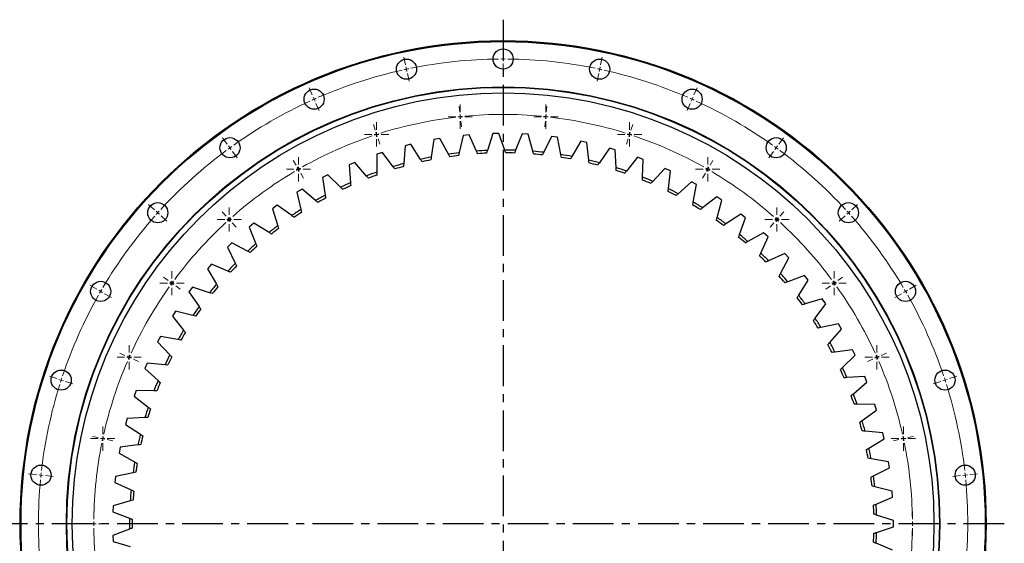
# Model space of a CAD drawing. Header units: millimetres. Extents: x -45 to 5396, y 5211 to 9232.
# Tile 2 of 8: x 642 to 1718, y 6104 to 6676. Entities that reach past the tile are written whole.
import ezdxf

# ---------------------------------------------------------------- set-up
doc = ezdxf.new("R2010")
doc.units = ezdxf.units.MM
doc.header["$LTSCALE"] = 20
doc.linetypes.add('CENTER', pattern=[10.16, 6.35, -1.27, 1.27, -1.27])

# ---------------------------------------------------------------- blocks, each defined once
blk = doc.blocks.new('SW_CENTERMARKSYMBOL_34')
at = {"color": 0, "linetype": 'Continuous', "lineweight": 18}
for p, q in [((0, 5), (0, 13.25)), ((-5, 0), (-13.25, 0)), ((0, 0), (-2.5, 0)), ((0, 0), (0, 2.5)), ((0, 0), (0, -2.5)), ((0, 0), (2.5, 0)), ((5, 0), (13.25, 0)), ((0, -5), (0, -13.25))]:
    blk.add_line(p, q, dxfattribs=at)
blk = doc.blocks.new('SW_CENTERMARKSYMBOL_35')
at = {"color": 0, "linetype": 'Continuous', "lineweight": 18}
for p, q in [((0, 5), (0, 13.25)), ((-5, 0), (-13.25, 0)), ((0, 0), (-2.5, 0)), ((0, 0), (0, 2.5)), ((0, 0), (0, -2.5)), ((0, 0), (2.5, 0)), ((5, 0), (13.25, 0)), ((0, -5), (0, -13.25))]:
    blk.add_line(p, q, dxfattribs=at)
blk = doc.blocks.new('SW_CENTERMARKSYMBOL_36')
at = {"color": 0, "linetype": 'Continuous', "lineweight": 18}
for p, q in [((0, 5), (0, 13.25)), ((-5, 0), (-13.25, 0)), ((0, 0), (-2.5, 0)), ((0, 0), (0, 2.5)), ((0, 0), (0, -2.5)), ((0, 0), (2.5, 0)), ((5, 0), (13.25, 0)), ((0, -5), (0, -13.25))]:
    blk.add_line(p, q, dxfattribs=at)
blk = doc.blocks.new('SW_CENTERMARKSYMBOL_37')
at = {"color": 0, "linetype": 'Continuous', "lineweight": 18}
for p, q in [((0, 5), (0, 13.25)), ((-5, 0), (-13.25, 0)), ((0, 0), (-2.5, 0)), ((0, 0), (0, 2.5)), ((0, 0), (0, -2.5)), ((0, 0), (2.5, 0)), ((5, 0), (13.25, 0)), ((0, -5), (0, -13.25))]:
    blk.add_line(p, q, dxfattribs=at)
blk = doc.blocks.new('SW_CENTERMARKSYMBOL_38')
at = {"color": 0, "linetype": 'Continuous', "lineweight": 18}
for p, q in [((0, 5), (0, 13.25)), ((-5, 0), (-13.25, 0)), ((0, 0), (-2.5, 0)), ((0, 0), (0, 2.5)), ((0, 0), (0, -2.5)), ((0, 0), (2.5, 0)), ((5, 0), (13.25, 0)), ((0, -5), (0, -13.25))]:
    blk.add_line(p, q, dxfattribs=at)
blk = doc.blocks.new('SW_CENTERMARKSYMBOL_39')
at = {"color": 0, "linetype": 'Continuous', "lineweight": 18}
for p, q in [((0, 5), (0, 13.25)), ((-5, 0), (-13.25, 0)), ((0, 0), (-2.5, 0)), ((0, 0), (0, 2.5)), ((0, 0), (0, -2.5)), ((0, 0), (2.5, 0)), ((5, 0), (13.25, 0)), ((0, -5), (0, -13.25))]:
    blk.add_line(p, q, dxfattribs=at)
blk = doc.blocks.new('SW_CENTERMARKSYMBOL_40')
at = {"color": 0, "linetype": 'Continuous', "lineweight": 18}
for p, q in [((0, 5), (0, 13.25)), ((-5, 0), (-13.25, 0)), ((0, 0), (-2.5, 0)), ((0, 0), (0, 2.5)), ((0, 0), (0, -2.5)), ((0, 0), (2.5, 0)), ((5, 0), (13.25, 0)), ((0, -5), (0, -13.25))]:
    blk.add_line(p, q, dxfattribs=at)
blk = doc.blocks.new('SW_CENTERMARKSYMBOL_41')
at = {"color": 0, "linetype": 'Continuous', "lineweight": 18}
for p, q in [((0, 5), (0, 13.25)), ((-5, 0), (-13.25, 0)), ((0, 0), (-2.5, 0)), ((0, 0), (0, 2.5)), ((0, 0), (0, -2.5)), ((0, 0), (2.5, 0)), ((5, 0), (13.25, 0)), ((0, -5), (0, -13.25))]:
    blk.add_line(p, q, dxfattribs=at)
blk = doc.blocks.new('SW_CENTERMARKSYMBOL_42')
at = {"color": 0, "linetype": 'Continuous', "lineweight": 18}
for p, q in [((0, 5), (0, 13.25)), ((-5, 0), (-13.25, 0)), ((0, 0), (-2.5, 0)), ((0, 0), (0, 2.5)), ((0, 0), (0, -2.5)), ((0, 0), (2.5, 0)), ((5, 0), (13.25, 0)), ((0, -5), (0, -13.25))]:
    blk.add_line(p, q, dxfattribs=at)
blk = doc.blocks.new('SW_CENTERMARKSYMBOL_55')
at = {"color": 0, "linetype": 'Continuous', "lineweight": 18}
for p, q in [((0, 5), (0, 13.25)), ((-5, 0), (-13.25, 0)), ((0, 0), (-2.5, 0)), ((0, 0), (0, 2.5)), ((0, 0), (0, -2.5)), ((0, 0), (2.5, 0)), ((5, 0), (13.25, 0)), ((0, -5), (0, -13.25))]:
    blk.add_line(p, q, dxfattribs=at)
blk = doc.blocks.new('SW_CENTERMARKSYMBOL_56')
at = {"color": 0, "linetype": 'Continuous', "lineweight": 18}
for p, q in [((0, 5), (0, 13.25)), ((-5, 0), (-13.25, 0)), ((0, 0), (-2.5, 0)), ((0, 0), (0, 2.5)), ((0, 0), (0, -2.5)), ((0, 0), (2.5, 0)), ((5, 0), (13.25, 0)), ((0, -5), (0, -13.25))]:
    blk.add_line(p, q, dxfattribs=at)
blk = doc.blocks.new('SW_CENTERMARKSYMBOL_57')
at = {"color": 0, "linetype": 'Continuous', "lineweight": 18}
for p, q in [((0, 5), (0, 13.25)), ((-5, 0), (-13.25, 0)), ((0, 0), (-2.5, 0)), ((0, 0), (0, 2.5)), ((0, 0), (0, -2.5)), ((0, 0), (2.5, 0)), ((5, 0), (13.25, 0)), ((0, -5), (0, -13.25))]:
    blk.add_line(p, q, dxfattribs=at)
blk = doc.blocks.new('SW_CENTERMARKSYMBOL_58')
at = {"color": 0, "linetype": 'Continuous', "lineweight": 18}
for p, q in [((0, 5), (0, 13.25)), ((-5, 0), (-13.25, 0)), ((0, 0), (-2.5, 0)), ((0, 0), (0, 2.5)), ((0, 0), (0, -2.5)), ((0, 0), (2.5, 0)), ((5, 0), (13.25, 0)), ((0, -5), (0, -13.25))]:
    blk.add_line(p, q, dxfattribs=at)
blk = doc.blocks.new('SW_CENTERMARKSYMBOL_59')
at = {"color": 0, "linetype": 'Continuous', "lineweight": 18}
for p, q in [((0, 5), (0, 13.25)), ((-5, 0), (-13.25, 0)), ((0, 0), (-2.5, 0)), ((0, 0), (0, 2.5)), ((0, 0), (0, -2.5)), ((0, 0), (2.5, 0)), ((5, 0), (13.25, 0)), ((0, -5), (0, -13.25))]:
    blk.add_line(p, q, dxfattribs=at)
blk = doc.blocks.new('SW_CENTERMARKSYMBOL_60')
at = {"color": 0, "linetype": 'Continuous', "lineweight": 18}
for p, q in [((0, 5), (0, 13.25)), ((-5, 0), (-13.25, 0)), ((0, 0), (-2.5, 0)), ((0, 0), (0, 2.5)), ((0, 0), (0, -2.5)), ((0, 0), (2.5, 0)), ((5, 0), (13.25, 0)), ((0, -5), (0, -13.25))]:
    blk.add_line(p, q, dxfattribs=at)
blk = doc.blocks.new('SW_CENTERMARKSYMBOL_61')
at = {"color": 0, "linetype": 'Continuous', "lineweight": 18}
for p, q in [((0, 5), (0, 13.25)), ((-5, 0), (-13.25, 0)), ((0, 0), (-2.5, 0)), ((0, 0), (0, 2.5)), ((0, 0), (0, -2.5)), ((0, 0), (2.5, 0)), ((5, 0), (13.25, 0)), ((0, -5), (0, -13.25))]:
    blk.add_line(p, q, dxfattribs=at)

msp = doc.modelspace()

# ---------------------------------------------------------------- linework, layer by layer
at = {"linetype": 'CENTER', "ltscale": 0.35}
for p, q in [((1170.2, 6676.2), (1170.2, 5575.4)), ((1717.6, 6125.8), (622.8, 6125.8))]:
    msp.add_line(p, q, dxfattribs=at)
at = {"color": 0, "linetype": 'Continuous', "lineweight": 18}
for p, q in [((1170.2, 6638.3), (1170.2, 6646.8)), ((1063.6, 6627.1), (1061.8, 6635.4)), ((1170.2, 6633.3), (1170.2, 6635.8)), ((1276.7, 6627.1), (1278.5, 6635.4)), ((1064.7, 6622.2), (1064.1, 6624.6)), ((1170.2, 6633.3), (1170.2, 6630.8)), ((1170.2, 6628.3), (1170.2, 6619.8)), ((1275.7, 6622.2), (1276.2, 6624.6)), ((1064.7, 6622.2), (1065.2, 6619.8)), ((1065.7, 6617.3), (1067.5, 6609)), ((1274.6, 6617.3), (1272.9, 6609)), ((1275.7, 6622.2), (1275.2, 6619.8)), ((961.7, 6594), (958.3, 6601.7)), ((1378.6, 6594), (1382.1, 6601.7)), ((963.8, 6589.4), (962.7, 6591.7)), ((963.8, 6589.4), (964.8, 6587.1)), ((965.8, 6584.8), (969.2, 6577.1)), ((1122.9, 6575.3), (1122.3, 6581.5)), ((1217.4, 6575.3), (1218.1, 6581.5)), ((1374.6, 6584.8), (1371.1, 6577.1)), ((1376.6, 6589.4), (1375.6, 6587.1)), ((1376.6, 6589.4), (1377.6, 6591.7)), ((1123.4, 6570.3), (1123.2, 6572.8)), ((1216.9, 6570.3), (1217.2, 6572.8)), ((1030.5, 6555.7), (1028.6, 6561.6)), ((1123.4, 6570.3), (1123.7, 6567.9)), ((1124, 6565.4), (1124.6, 6559.2)), ((1216.4, 6565.4), (1215.7, 6559.2)), ((1216.9, 6570.3), (1216.6, 6567.9)), ((1309.8, 6555.7), (1311.8, 6561.6)), ((1032, 6550.9), (1031.3, 6553.3)), ((1032, 6550.9), (1032.8, 6548.5)), ((1308.3, 6550.9), (1307.5, 6548.5)), ((1308.3, 6550.9), (1309.1, 6553.3)), ((868.9, 6540.4), (863.9, 6547.3)), ((871.9, 6536.4), (870.4, 6538.4)), ((1033.6, 6546.2), (1035.5, 6540.2)), ((1306.8, 6546.2), (1304.8, 6540.2)), ((1468.5, 6536.4), (1469.9, 6538.4)), ((1471.4, 6540.4), (1476.4, 6547.3)), ((871.9, 6536.4), (873.3, 6534.3)), ((874.8, 6532.3), (879.8, 6525.4)), ((1465.5, 6532.3), (1460.5, 6525.4)), ((1468.5, 6536.4), (1467, 6534.3)), ((944.2, 6517.2), (941, 6522.6)), ((1396.2, 6517.2), (1399.3, 6522.6)), ((946.7, 6512.9), (945.4, 6515.1)), ((946.7, 6512.9), (947.9, 6510.7)), ((949.2, 6508.6), (952.3, 6503.2)), ((1391.2, 6508.6), (1388, 6503.2)), ((1393.7, 6512.9), (1392.4, 6510.7)), ((1393.7, 6512.9), (1394.9, 6515.1)), ((789.3, 6468.7), (783, 6474.4)), ((1551, 6468.7), (1557.3, 6474.4)), ((793, 6465.4), (791.2, 6467)), ((793, 6465.4), (794.9, 6463.7)), ((867.7, 6461.7), (863.5, 6466.3)), ((1472.6, 6461.7), (1476.8, 6466.3)), ((1547.3, 6465.4), (1545.5, 6463.7)), ((1547.3, 6465.4), (1549.2, 6467)), ((796.7, 6462), (803.1, 6456.3)), ((871.1, 6458), (869.4, 6459.8)), ((871.1, 6458), (872.7, 6456.1)), ((874.4, 6454.3), (878.6, 6449.6)), ((1465.9, 6454.3), (1461.7, 6449.6)), ((1469.3, 6458), (1467.6, 6456.1)), ((1469.3, 6458), (1470.9, 6459.8)), ((1543.6, 6462), (1537.3, 6456.3)), ((804.5, 6391.5), (799.4, 6395.1)), ((808.5, 6388.5), (806.5, 6390)), ((808.5, 6388.5), (810.6, 6387.1)), ((1531.8, 6388.5), (1529.8, 6387.1)), ((1531.8, 6388.5), (1533.8, 6390)), ((1535.8, 6391.5), (1540.9, 6395.1)), ((726.3, 6382), (719, 6386.3)), ((730.7, 6379.5), (728.5, 6380.8)), ((730.7, 6379.5), (732.8, 6378.3)), ((735, 6377), (742.4, 6372.8)), ((812.6, 6385.6), (817.6, 6381.9)), ((1527.8, 6385.6), (1522.7, 6381.9)), ((1605.3, 6377), (1598, 6372.8)), ((1609.7, 6379.5), (1607.5, 6378.3)), ((1609.7, 6379.5), (1611.8, 6380.8)), ((1614, 6382), (1621.4, 6386.3)), ((757.2, 6309.6), (751.5, 6312.2)), ((761.8, 6307.6), (759.5, 6308.6)), ((761.8, 6307.6), (764.1, 6306.6)), ((766.4, 6305.6), (772.1, 6303)), ((1574, 6305.6), (1568.2, 6303)), ((1578.5, 6307.6), (1576.2, 6306.6)), ((1578.5, 6307.6), (1580.8, 6308.6)), ((1583.1, 6309.6), (1588.8, 6312.2)), ((682.8, 6284.2), (674.7, 6286.8)), ((687.5, 6282.6), (685.1, 6283.4)), ((687.5, 6282.6), (689.9, 6281.8)), ((692.3, 6281.1), (700.3, 6278.4)), ((1648.1, 6281.1), (1640, 6278.4)), ((1652.8, 6282.6), (1650.5, 6281.8)), ((1652.8, 6282.6), (1655.2, 6283.4)), ((1657.6, 6284.2), (1665.7, 6286.8)), ((728, 6219.8), (721.9, 6221.1)), ((732.9, 6218.7), (730.5, 6219.2)), ((732.9, 6218.7), (735.4, 6218.2)), ((737.8, 6217.7), (743.9, 6216.4)), ((1602.5, 6217.7), (1596.4, 6216.4)), ((1607.4, 6218.7), (1605, 6218.2)), ((1607.4, 6218.7), (1609.8, 6219.2)), ((1612.3, 6219.8), (1618.4, 6221.1)), ((660.5, 6179.4), (652, 6180.2)), ((665.5, 6178.8), (663, 6179.1)), ((665.5, 6178.8), (667.9, 6178.6)), ((670.4, 6178.3), (678.9, 6177.4)), ((1669.9, 6178.3), (1661.5, 6177.4)), ((1674.9, 6178.8), (1672.4, 6178.6)), ((1674.9, 6178.8), (1677.4, 6179.1)), ((1679.9, 6179.4), (1688.3, 6180.2)), ((718.2, 6125.8), (711.9, 6125.8)), ((723.2, 6125.8), (720.7, 6125.8)), ((723.2, 6125.8), (725.7, 6125.8)), ((728.2, 6125.8), (734.4, 6125.8)), ((1612.2, 6125.8), (1605.9, 6125.8)), ((1617.2, 6125.8), (1614.7, 6125.8)), ((1617.2, 6125.8), (1619.7, 6125.8)), ((1622.2, 6125.8), (1628.4, 6125.8))]:
    msp.add_line(p, q, dxfattribs=at)
at = {"color": 7, "linetype": 'Continuous', "lineweight": 25}
for p, q in [((1126.6, 6549.9), (1122.2, 6531)), ((1133.2, 6550.5), (1126.6, 6549.9)), ((1141, 6532.7), (1133.2, 6550.5)), ((1158.8, 6552), (1153, 6533.4)), ((1165.4, 6552.1), (1158.8, 6552)), ((1171.9, 6533.8), (1165.4, 6552.1)), ((1191.1, 6551.6), (1183.9, 6533.6)), ((1197.6, 6551.3), (1191.1, 6551.6)), ((1202.8, 6532.5), (1197.6, 6551.3)), ((1063.1, 6538.5), (1061.7, 6519.1)), ((1069.5, 6540.1), (1063.1, 6538.5)), ((1080, 6523.7), (1069.5, 6540.1)), ((1094.7, 6545.4), (1091.7, 6526.2)), ((1101.1, 6546.5), (1094.7, 6545.4)), ((1110.4, 6529.4), (1101.1, 6546.5)), ((1223.2, 6548.8), (1214.7, 6531.4)), ((1229.7, 6548), (1223.2, 6548.8)), ((1233.4, 6528.9), (1229.7, 6548)), ((1255.1, 6543.6), (1245.2, 6526.8)), ((1261.5, 6542.2), (1255.1, 6543.6)), ((1263.7, 6522.9), (1261.5, 6542.2)), ((1038.5, 6531.3), (1032.2, 6529.2)), ((1032.2, 6529.2), (1032.2, 6509.8)), ((1050.2, 6515.7), (1038.5, 6531.3)), ((1286.4, 6536), (1275.3, 6520)), ((1292.7, 6534.1), (1286.4, 6536)), ((1293.5, 6514.7), (1292.7, 6534.1)), ((1008.2, 6520.2), (1002.1, 6517.6)), ((1002.1, 6517.6), (1003.6, 6498.2)), ((1021, 6505.5), (1008.2, 6520.2)), ((1317.1, 6526), (1304.8, 6510.9)), ((1323.3, 6523.7), (1317.1, 6526)), ((1322.6, 6504.3), (1323.3, 6523.7)), ((978.8, 6506.8), (973, 6503.8)), ((992.7, 6493.2), (978.8, 6506.8)), ((1347, 6513.8), (1333.6, 6499.6)), ((1352.9, 6511), (1347, 6513.8)), ((1350.7, 6491.7), (1352.9, 6511)), ((973, 6503.8), (975.9, 6484.6)), ((1375.8, 6499.3), (1361.4, 6486.2)), ((1381.5, 6496.1), (1375.8, 6499.3)), ((1377.9, 6477), (1381.5, 6496.1)), ((950.6, 6491.2), (944.9, 6487.8)), ((944.9, 6487.8), (949.3, 6468.8)), ((965.4, 6478.7), (950.6, 6491.2)), ((1403.5, 6482.7), (1388.1, 6470.7)), ((1408.9, 6479), (1403.5, 6482.7)), ((1403.9, 6460.2), (1408.9, 6479)), ((923.6, 6473.6), (918.2, 6469.7)), ((918.2, 6469.7), (924, 6451.2)), ((939.3, 6462.2), (923.6, 6473.6)), ((1429.8, 6464), (1413.6, 6453.2)), ((1435, 6459.9), (1429.8, 6464)), ((898, 6453.9), (892.9, 6449.7)), ((914.6, 6443.8), (898, 6453.9)), ((1428.5, 6441.6), (1435, 6459.9)), ((892.9, 6449.7), (900.1, 6431.6)), ((1454.6, 6443.4), (1437.6, 6433.9)), ((1459.5, 6439), (1454.6, 6443.4)), ((873.9, 6432.4), (869.2, 6427.8)), ((891.2, 6423.6), (873.9, 6432.4)), ((1451.6, 6421.2), (1459.5, 6439)), ((869.2, 6427.8), (877.7, 6410.3)), ((1477.8, 6421), (1460.2, 6412.8)), ((1482.3, 6416.2), (1477.8, 6421)), ((851.6, 6409.1), (847.2, 6404.2)), ((869.5, 6401.6), (851.6, 6409.1)), ((1473.2, 6399), (1482.3, 6416.2)), ((847.2, 6404.2), (857.1, 6387.4)), ((1499.3, 6396.9), (1481, 6390)), ((1493, 6375.3), (1503.4, 6391.7)), ((1503.4, 6391.7), (1499.3, 6396.9)), ((831.1, 6384.2), (827.1, 6378.9)), ((827.1, 6378.9), (838.2, 6362.9)), ((849.5, 6378.1), (831.1, 6384.2)), ((1518.8, 6371.2), (1500.1, 6365.8)), ((1522.6, 6365.8), (1518.8, 6371.2)), ((812.5, 6357.8), (809, 6352.3)), ((831.4, 6353.1), (812.5, 6357.8)), ((1510.9, 6350.2), (1522.6, 6365.8)), ((809, 6352.3), (821.2, 6337.2)), ((1536.4, 6344.1), (1517.3, 6340.1)), ((1526.9, 6323.8), (1539.7, 6338.4)), ((1539.7, 6338.4), (1536.4, 6344.1)), ((796, 6330.1), (792.9, 6324.3)), ((792.9, 6324.3), (806.2, 6310.2)), ((815.1, 6326.8), (796, 6330.1)), ((1551.8, 6315.8), (1532.6, 6313.2)), ((1554.7, 6309.9), (1551.8, 6315.8)), ((1540.9, 6296.3), (1554.7, 6309.9)), ((781.6, 6301.2), (778.9, 6295.2)), ((778.9, 6295.2), (793.3, 6282.1)), ((801, 6299.4), (781.6, 6301.2)), ((1565.1, 6286.4), (1545.7, 6285.3)), ((1552.7, 6267.7), (1567.5, 6280.3)), ((1567.5, 6280.3), (1565.1, 6286.4)), ((769.4, 6271.3), (767.2, 6265.1)), ((788.9, 6271), (769.4, 6271.3)), ((767.2, 6265.1), (782.6, 6253.2)), ((1576.1, 6256.1), (1556.7, 6256.4)), ((1562.3, 6238.4), (1578.1, 6249.8)), ((1578.1, 6249.8), (1576.1, 6256.1)), ((759.6, 6240.6), (757.8, 6234.3)), ((779, 6241.7), (759.6, 6240.6)), ((757.8, 6234.3), (774, 6223.5)), ((1584.8, 6225), (1565.5, 6226.8)), ((1569.7, 6208.4), (1586.3, 6218.6)), ((1586.3, 6218.6), (1584.8, 6225)), ((752.1, 6209.2), (750.8, 6202.8)), ((771.3, 6211.8), (752.1, 6209.2)), ((750.8, 6202.8), (767.8, 6193.2)), ((1591.1, 6193.3), (1572, 6196.7)), ((1574.8, 6178), (1592.1, 6186.8)), ((1592.1, 6186.8), (1591.1, 6193.3)), ((747, 6177.4), (746.2, 6170.8)), ((766, 6181.4), (747, 6177.4)), ((746.2, 6170.8), (763.8, 6162.6)), ((1595, 6161.3), (1576.2, 6166.1)), ((1577.6, 6147.2), (1595.5, 6154.8)), ((1595.5, 6154.8), (1595, 6161.3)), ((744.3, 6145.2), (744, 6138.6)), ((762.9, 6150.7), (744.3, 6145.2)), ((744, 6138.6), (762.2, 6131.8)), ((1596.5, 6129.1), (1578.1, 6135.2)), ((762.2, 6119.8), (744, 6112.9)), ((1578.1, 6116.3), (1596.5, 6122.5)), ((1596.5, 6122.5), (1596.5, 6129.1)), ((744, 6112.9), (744.3, 6106.4)), ((744.3, 6106.4), (762.9, 6100.9)), ((1595.5, 6096.8), (1577.6, 6104.4))]:
    msp.add_line(p, q, dxfattribs=at)
for centre, radius in [((1170.2, 6125.8), 527.5), ((1170.2, 6125.8), 526.5), ((1170.2, 6633.3), 11), ((1064.7, 6622.2), 11), ((1275.7, 6622.2), 11), ((1170.2, 6125.8), 477), ((1170.2, 6125.8), 476.5), ((1170.2, 6125.8), 470.5), ((963.8, 6589.4), 11), ((1376.6, 6589.4), 11), ((871.9, 6536.4), 11), ((1468.5, 6536.4), 11), ((793, 6465.4), 11), ((1547.3, 6465.4), 11), ((730.7, 6379.5), 11), ((1609.7, 6379.5), 11), ((687.5, 6282.6), 11), ((1652.8, 6282.6), 11), ((665.5, 6178.8), 11), ((1674.9, 6178.8), 11)]:
    msp.add_circle(centre, radius, dxfattribs=at)
at = {"color": 0, "linetype": 'Continuous', "lineweight": 18}
for radius, start, end in [(507.5, 90.5645, 101.4355), (507.5, 90, 90.2822), (507.5, 89.7178, 90), (507.5, 78.5645, 89.4355), (507.5, 102.5645, 113.4355), (507.5, 102, 102.2822), (507.5, 101.7178, 102), (507.5, 78, 78.2822), (507.5, 77.7178, 78), (507.5, 66.5645, 77.4355), (507.5, 114.5645, 125.4355), (507.5, 114, 114.2822), (507.5, 113.7178, 114), (507.5, 66, 66.2822), (507.5, 65.7178, 66), (507.5, 54.5645, 65.4355), (447, 95.6796, 96), (447, 84.6409, 95.3591), (447, 84, 84.3204), (447, 96.6409, 107.3591), (447, 96, 96.3204), (447, 83.6796, 84), (447, 72.6409, 83.3591), (447, 108.6409, 119.3591), (447, 108, 108.3204), (447, 107.6796, 108), (447, 72, 72.3204), (447, 71.6796, 72), (447, 60.6409, 71.3591), (507.5, 126.5645, 137.4355), (507.5, 126, 126.2822), (507.5, 125.7178, 126), (507.5, 54, 54.2822), (507.5, 53.7178, 54), (507.5, 42.5645, 53.4355), (447, 120.6409, 131.3591), (447, 120, 120.3204), (447, 119.6796, 120), (447, 60, 60.3204), (447, 59.6796, 60), (447, 48.6409, 59.3591), (507.5, 138, 138.2822), (507.5, 137.7178, 138), (507.5, 42, 42.2822), (507.5, 41.7178, 42), (507.5, 138.5645, 149.4355), (447, 132.6409, 143.3591), (447, 132, 132.3204), (447, 131.6796, 132), (447, 48, 48.3204), (447, 47.6796, 48), (447, 36.6409, 47.3591), (507.5, 30.5645, 41.4355), (447, 144, 144.3204), (447, 143.6796, 144), (447, 36, 36.3204), (447, 35.6796, 36), (507.5, 150, 150.2822), (507.5, 149.7178, 150), (447, 144.6409, 155.3591), (447, 24.6409, 35.3591), (507.5, 30, 30.2822), (507.5, 29.7178, 30), (507.5, 150.5645, 161.4355), (507.5, 18.5645, 29.4355), (447, 156.6409, 167.3591), (447, 156, 156.3204), (447, 155.6796, 156), (447, 24, 24.3204), (447, 23.6796, 24), (447, 12.6409, 23.3591), (507.5, 162, 162.2822), (507.5, 161.7178, 162), (507.5, 18, 18.2822), (507.5, 17.7178, 18), (507.5, 162.5645, 173.4355), (507.5, 6.5645, 17.4355), (447, 168, 168.3204), (447, 167.6796, 168), (447, 12, 12.3204), (447, 11.6796, 12), (447, 168.6409, 179.3591), (447, 0.6409, 11.3591), (507.5, 174.5645, 185.4355), (507.5, 174, 174.2822), (507.5, 173.7178, 174), (507.5, 6, 6.2822), (507.5, 5.7178, 6), (507.5, 354.5645, 5.4355), (447, 179.6796, 180), (447, 180, 180.3204), (447, 180.6409, 191.3591), (447, 348.6409, 359.3591), (447, 0, 0.3204), (447, 359.6796, 0)]:
    msp.add_arc((1170.2, 6125.8), radius, start, end, dxfattribs=at)
at = {"color": 7, "linetype": 'Continuous', "lineweight": 25}
for radius, start, end in [(408, 96.7498, 98.4309), (405, 96.9028, 98.2779), (408, 92.4125, 94.0935), (405, 92.5654, 93.9406), (408, 88.0751, 89.7562), (405, 88.2281, 89.6032), (408, 83.7378, 85.4188), (405, 83.8907, 85.2659), (408, 79.4004, 81.0815), (408, 105.4245, 107.1056), (408, 101.0872, 102.7682), (405, 101.2401, 102.6153), (405, 79.5534, 80.9285), (408, 75.0631, 76.7441), (405, 75.216, 76.5912), (408, 109.7619, 111.4429), (405, 109.9148, 111.29), (405, 105.5775, 106.9526), (408, 70.7257, 72.4068), (405, 70.8787, 72.2538), (408, 114.0992, 115.7803), (405, 66.5413, 67.9165), (408, 66.3884, 68.0694), (408, 118.4366, 120.1176), (405, 114.2522, 115.6273), (405, 62.204, 63.5791), (408, 62.051, 63.7321), (405, 118.5895, 119.9647), (405, 57.8666, 59.2418), (408, 57.7137, 59.3947), (408, 122.7739, 124.455), (405, 122.9269, 124.302), (405, 53.5293, 54.9044), (408, 53.3763, 55.0574), (408, 127.1113, 128.7923), (405, 127.2642, 128.6394), (408, 49.039, 50.72), (408, 131.4486, 133.1297), (405, 49.1919, 50.5671), (405, 131.6016, 132.9767), (408, 44.7016, 46.3827), (408, 135.786, 137.467), (405, 44.8546, 46.2297), (405, 135.9389, 137.3141), (408, 40.3643, 42.0453), (405, 40.5172, 41.8924), (408, 140.1233, 141.8044), (405, 140.2763, 141.6514), (405, 36.1799, 37.555), (408, 36.0269, 37.708), (408, 144.4607, 146.1417), (405, 144.6136, 145.9888), (405, 31.8425, 33.2177), (408, 31.6896, 33.3706), (408, 148.798, 150.4791), (405, 148.951, 150.3261), (408, 27.3522, 29.0333), (405, 27.5052, 28.8804), (408, 153.1354, 154.8164), (405, 153.2883, 154.6635), (405, 23.1678, 24.543), (408, 23.0149, 24.6959), (408, 157.4727, 159.1538), (405, 157.6257, 159.0008), (405, 18.8305, 20.2057), (408, 18.6775, 20.3586), (408, 161.8101, 163.4911), (405, 161.963, 163.3382), (408, 14.3402, 16.0212), (405, 14.4931, 15.8683), (408, 166.1474, 167.8285), (405, 166.3004, 167.6755), (405, 10.1558, 11.531), (408, 10.0028, 11.6839), (408, 170.4848, 172.1658), (405, 170.6377, 172.0129), (405, 5.8184, 7.1936), (408, 5.6655, 7.3466), (408, 174.8221, 176.5032), (405, 174.9751, 176.3502), (405, 1.4811, 2.8563), (408, 1.3281, 3.0092), (408, 179.1595, 180.8405), (405, 179.3124, 180.6876), (405, 357.1437, 358.5189), (408, 356.9908, 358.6719)]:
    msp.add_arc((1170.2, 6125.8), radius, start, end, dxfattribs=at)
for points in [[(1111.9, 6526.6), (1111.4, 6527.5), (1110.9, 6528.4), (1110.4, 6529.4)], [(1122.2, 6531), (1122, 6529.9), (1121.7, 6528.9), (1121.5, 6527.9)], [(1142.3, 6529.8), (1141.9, 6530.8), (1141.5, 6531.8), (1141, 6532.7)], [(1153, 6533.4), (1152.7, 6532.4), (1152.4, 6531.4), (1152, 6530.4)], [(1173, 6530.8), (1172.6, 6531.8), (1172.3, 6532.8), (1171.9, 6533.8)], [(1183.9, 6533.6), (1183.5, 6532.6), (1183.1, 6531.6), (1182.7, 6530.6)], [(1203.6, 6529.4), (1203.3, 6530.4), (1203, 6531.5), (1202.8, 6532.5)], [(1214.7, 6531.4), (1214.2, 6530.4), (1213.7, 6529.4), (1213.3, 6528.5)], [(1234, 6525.7), (1233.8, 6526.8), (1233.6, 6527.8), (1233.4, 6528.9)], [(1061.7, 6519.1), (1061.6, 6518), (1061.5, 6517), (1061.4, 6515.9)], [(1081.7, 6521), (1081.1, 6521.9), (1080.6, 6522.8), (1080, 6523.7)], [(1091.7, 6526.2), (1091.5, 6525.1), (1091.4, 6524.1), (1091.2, 6523)], [(1245.2, 6526.8), (1244.7, 6525.9), (1244.1, 6525), (1243.6, 6524.1)], [(1264.1, 6519.8), (1264, 6520.8), (1263.8, 6521.9), (1263.7, 6522.9)], [(1275.3, 6520), (1274.7, 6519.1), (1274.1, 6518.3), (1273.5, 6517.4)], [(1032.2, 6509.8), (1032.2, 6508.7), (1032.2, 6507.6), (1032.2, 6506.6)], [(1052.1, 6513.2), (1051.4, 6514), (1050.8, 6514.9), (1050.2, 6515.7)], [(1293.6, 6511.5), (1293.6, 6512.6), (1293.5, 6513.6), (1293.5, 6514.7)], [(1304.8, 6510.9), (1304.2, 6510.1), (1303.5, 6509.3), (1302.8, 6508.4)], [(1003.6, 6498.2), (1003.7, 6497.2), (1003.7, 6496.1), (1003.8, 6495)], [(1023.1, 6503.2), (1022.4, 6504), (1021.7, 6504.8), (1021, 6505.5)], [(1322.4, 6501.1), (1322.5, 6502.1), (1322.5, 6503.2), (1322.6, 6504.3)], [(1333.6, 6499.6), (1332.9, 6498.9), (1332.1, 6498.1), (1331.4, 6497.3)], [(975.9, 6484.6), (976, 6483.5), (976.2, 6482.5), (976.4, 6481.4)], [(995, 6490.9), (994.2, 6491.7), (993.5, 6492.4), (992.7, 6493.2)], [(1350.4, 6488.5), (1350.5, 6489.5), (1350.6, 6490.6), (1350.7, 6491.7)], [(1361.4, 6486.2), (1360.6, 6485.5), (1359.8, 6484.8), (1359, 6484.1)], [(967.9, 6476.7), (967.1, 6477.3), (966.3, 6478), (965.4, 6478.7)], [(1377.3, 6473.8), (1377.5, 6474.9), (1377.7, 6475.9), (1377.9, 6477)], [(949.3, 6468.8), (949.5, 6467.8), (949.8, 6466.8), (950, 6465.7)], [(1388.1, 6470.7), (1387.3, 6470.1), (1386.4, 6469.4), (1385.6, 6468.7)], [(941.9, 6460.4), (941.1, 6461), (940.2, 6461.6), (939.3, 6462.2)], [(1403, 6457.2), (1403.3, 6458.2), (1403.6, 6459.2), (1403.9, 6460.2)], [(1413.6, 6453.2), (1412.7, 6452.7), (1411.8, 6452.1), (1410.9, 6451.5)], [(917.3, 6442.1), (916.4, 6442.7), (915.5, 6443.2), (914.6, 6443.8)], [(924, 6451.2), (924.3, 6450.1), (924.6, 6449.1), (924.9, 6448.1)], [(1427.4, 6438.6), (1427.8, 6439.6), (1428.1, 6440.6), (1428.5, 6441.6)], [(900.1, 6431.6), (900.5, 6430.6), (900.9, 6429.6), (901.3, 6428.6)], [(1437.6, 6433.9), (1436.7, 6433.4), (1435.8, 6432.9), (1434.8, 6432.3)], [(894.1, 6422.1), (893.1, 6422.6), (892.2, 6423.1), (891.2, 6423.6)], [(1450.3, 6418.2), (1450.8, 6419.2), (1451.2, 6420.2), (1451.6, 6421.2)], [(877.7, 6410.3), (878.2, 6409.3), (878.7, 6408.4), (879.1, 6407.4)], [(1460.2, 6412.8), (1459.2, 6412.3), (1458.2, 6411.9), (1457.3, 6411.4)], [(872.5, 6400.4), (871.5, 6400.8), (870.5, 6401.2), (869.5, 6401.6)], [(1471.7, 6396.2), (1472.2, 6397.2), (1472.7, 6398.1), (1473.2, 6399)], [(1481, 6390), (1480, 6389.7), (1479.1, 6389.3), (1478.1, 6388.9)], [(852.5, 6377.1), (851.5, 6377.4), (850.5, 6377.7), (849.5, 6378.1)], [(857.1, 6387.4), (857.6, 6386.5), (858.1, 6385.5), (858.7, 6384.6)], [(1491.2, 6372.6), (1491.8, 6373.5), (1492.4, 6374.4), (1493, 6375.3)], [(838.2, 6362.9), (838.8, 6362.1), (839.4, 6361.2), (840, 6360.3)], [(1500.1, 6365.8), (1499.1, 6365.5), (1498.1, 6365.2), (1497.1, 6364.9)], [(834.5, 6352.3), (833.4, 6352.6), (832.4, 6352.8), (831.4, 6353.1)], [(1509, 6347.7), (1509.6, 6348.5), (1510.3, 6349.4), (1510.9, 6350.2)], [(821.2, 6337.2), (821.9, 6336.3), (822.5, 6335.5), (823.2, 6334.7)], [(1517.3, 6340.1), (1516.3, 6339.9), (1515.3, 6339.7), (1514.2, 6339.5)], [(818.3, 6326.3), (817.2, 6326.5), (816.2, 6326.6), (815.1, 6326.8)], [(1524.8, 6321.4), (1525.5, 6322.2), (1526.2, 6323), (1526.9, 6323.8)], [(1532.6, 6313.2), (1531.5, 6313.1), (1530.4, 6313), (1529.4, 6312.8)], [(806.2, 6310.2), (806.9, 6309.4), (807.7, 6308.6), (808.4, 6307.8)], [(804.1, 6299.1), (803.1, 6299.2), (802, 6299.3), (801, 6299.4)], [(1538.6, 6294), (1539.3, 6294.8), (1540.1, 6295.5), (1540.9, 6296.3)], [(793.3, 6282.1), (794.1, 6281.4), (794.9, 6280.7), (795.7, 6280)], [(1545.7, 6285.3), (1544.6, 6285.2), (1543.6, 6285.2), (1542.5, 6285.1)], [(792.1, 6270.9), (791, 6270.9), (789.9, 6271), (788.9, 6271)], [(1550.2, 6265.7), (1551.1, 6266.4), (1551.9, 6267), (1552.7, 6267.7)], [(782.6, 6253.2), (783.4, 6252.5), (784.2, 6251.8), (785.1, 6251.2)], [(1556.7, 6256.4), (1555.6, 6256.5), (1554.6, 6256.5), (1553.5, 6256.5)], [(782.2, 6241.9), (781.1, 6241.9), (780.1, 6241.8), (779, 6241.7)], [(1559.7, 6236.5), (1560.6, 6237.2), (1561.5, 6237.8), (1562.3, 6238.4)], [(1565.5, 6226.8), (1564.4, 6226.9), (1563.3, 6227), (1562.3, 6227.1)], [(774, 6223.5), (774.9, 6222.9), (775.8, 6222.3), (776.7, 6221.7)], [(774.5, 6212.2), (773.4, 6212.1), (772.4, 6212), (771.3, 6211.8)], [(1567, 6206.7), (1567.9, 6207.3), (1568.8, 6207.9), (1569.7, 6208.4)], [(1572, 6196.7), (1570.9, 6196.8), (1569.9, 6197), (1568.8, 6197.2)], [(767.8, 6193.2), (768.7, 6192.7), (769.6, 6192.2), (770.6, 6191.7)], [(769.1, 6182.1), (768.1, 6181.8), (767, 6181.6), (766, 6181.4)], [(1572, 6176.5), (1572.9, 6177), (1573.9, 6177.5), (1574.8, 6178)], [(763.8, 6162.6), (764.8, 6162.2), (765.8, 6161.7), (766.7, 6161.3)], [(1576.2, 6166.1), (1575.1, 6166.3), (1574.1, 6166.6), (1573.1, 6166.8)], [(766, 6151.6), (765, 6151.3), (764, 6151), (762.9, 6150.7)], [(1574.7, 6146), (1575.6, 6146.4), (1576.6, 6146.8), (1577.6, 6147.2)], [(762.2, 6131.8), (763.2, 6131.4), (764.2, 6131), (765.2, 6130.7)], [(1578.1, 6135.2), (1577.1, 6135.6), (1576, 6135.9), (1575, 6136.3)], [(765.2, 6120.9), (764.2, 6120.6), (763.2, 6120.2), (762.2, 6119.8)], [(1575, 6115.3), (1576, 6115.7), (1577.1, 6116), (1578.1, 6116.3)], [(1577.6, 6104.4), (1576.6, 6104.8), (1575.6, 6105.2), (1574.7, 6105.6)]]:
    msp.add_open_spline(points, degree=3, dxfattribs=at)

# ---------------------------------------------------------------- block references
at = {"color": 7, "linetype": 'Continuous', "lineweight": 18}
for name, p in [('SW_CENTERMARKSYMBOL_35', (1123.4, 6570.3)), ('SW_CENTERMARKSYMBOL_34', (1216.9, 6570.3)), ('SW_CENTERMARKSYMBOL_36', (1032, 6550.9)), ('SW_CENTERMARKSYMBOL_55', (1308.3, 6550.9)), ('SW_CENTERMARKSYMBOL_37', (946.7, 6512.9)), ('SW_CENTERMARKSYMBOL_56', (1393.7, 6512.9)), ('SW_CENTERMARKSYMBOL_38', (871.1, 6458)), ('SW_CENTERMARKSYMBOL_57', (1469.3, 6458)), ('SW_CENTERMARKSYMBOL_39', (808.5, 6388.5)), ('SW_CENTERMARKSYMBOL_58', (1531.8, 6388.5)), ('SW_CENTERMARKSYMBOL_40', (761.8, 6307.6)), ('SW_CENTERMARKSYMBOL_59', (1578.5, 6307.6)), ('SW_CENTERMARKSYMBOL_41', (732.9, 6218.7)), ('SW_CENTERMARKSYMBOL_60', (1607.4, 6218.7)), ('SW_CENTERMARKSYMBOL_42', (723.2, 6125.8)), ('SW_CENTERMARKSYMBOL_61', (1617.2, 6125.8))]:
    msp.add_blockref(name, p, dxfattribs=at)

doc.saveas('drawing.dxf')
